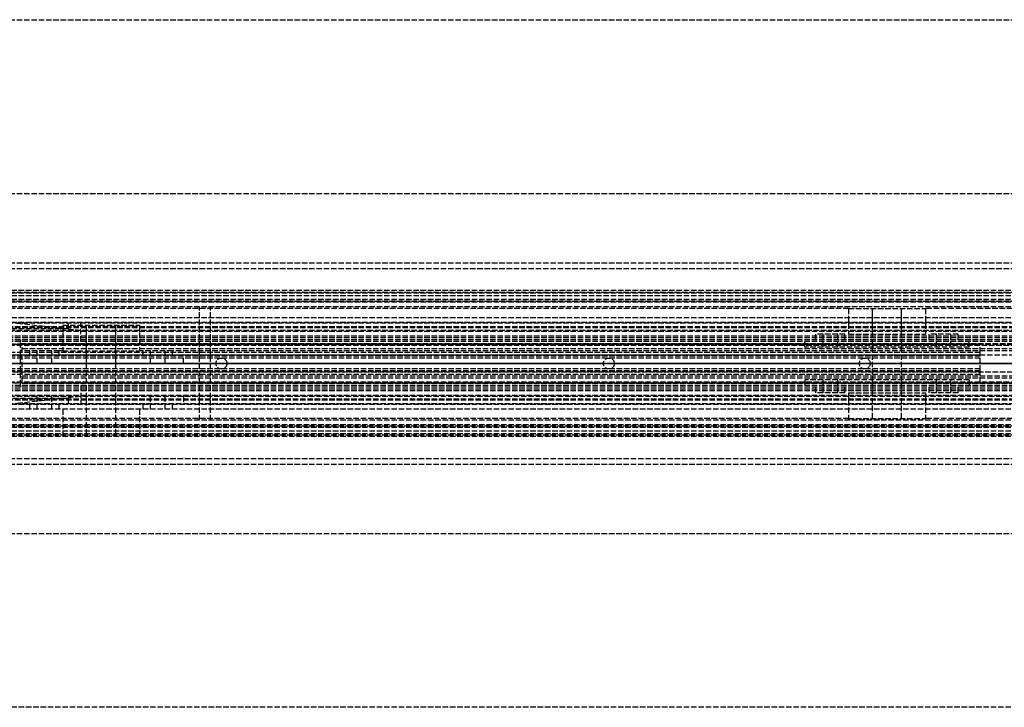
# Model space of a CAD drawing. Header units: millimetres. Extents: x 0 to 2100, y -94 to 94.
# Tile 9 of 12: x 163 to 432, y -94 to 94. Entities that reach past the tile are written whole.
import ezdxf

# ---------------------------------------------------------------- set-up
doc = ezdxf.new("R2010")
doc.units = ezdxf.units.MM
doc.header["$LTSCALE"] = 10
doc.linetypes.add('ALLCAD_Strich', pattern=[0.2, 0.15, -0.05])
doc.layers.add('BESCH_KONT_sich_schn_ansi_2d', color=40, linetype='Continuous')
doc.layers.add('BESCH_KONT_sich_schn_grun_2d', color=10, linetype='Continuous')

msp = doc.modelspace()

# ---------------------------------------------------------------- linework, layer by layer
at = {"layer": 'BESCH_KONT_sich_schn_ansi_2d', "linetype": 'ALLCAD_Strich'}
for p, q in [((0, 0, 2368), (2100, 0, 2368)), ((2100, 0, 2418), (0, 0, 2418)), ((0, 0, 2236), (965, 0, 2236)), ((2100, 0, 2329), (0, 0, 2329)), ((2100, 0, 2289), (0, 0, 2289)), ((2100, 0, 2289.5), (0, 0, 2289.5)), ((2100, 0, 2287), (0, 0, 2287)), ((2100, 0, 2291), (0, 0, 2291)), ((2100, 0, 2296), (0, 0, 2296)), ((2100, 0, 2315), (0, 0, 2315)), ((2100, 0, 2316.5), (0, 0, 2316.5)), ((2100, 0, 2319), (0, 0, 2319)), ((2100, 0, 2325.5), (0, 0, 2325.5)), ((2100, 0, 2327), (0, 0, 2327)), ((2100, 0, 2348.5), (0, 0, 2348.5)), ((2100, 0, 2351.5), (0, 0, 2351.5)), ((2100, 0, 2329.71), (0, 0, 2329.71)), ((2100, 0, 2327.94), (0, 0, 2327.94)), ((2100, 0, 2327.23), (0, 0, 2327.23)), ((2100, 0, 2361.5), (0, 0, 2361.5)), ((2100, 0, 2362), (0, 0, 2362)), ((0, 0, 2359), (2100, 0, 2359)), ((0, 0, 2359.5), (2100, 0, 2359.5)), ((0, 0, 2353), (2100, 0, 2353)), ((963, 0, 9), (2, 0, 9)), ((57.96, 0, 2276), (176.04, 0, 2276)), ((625, 0, 2318.9), (59, 0, 2318.9)), ((59, 0, 2314.9), (625, 0, 2314.9)), ((59, 0, 2310.9), (625, 0, 2310.9)), ((163, 0, 2309.4), (59, 0, 2309.4)), ((625, 0, 2317.9), (59, 0, 2317.9)), ((625, 0, 2318.4), (59, 0, 2318.4)), ((625, 0, 2322.9), (59, 0, 2322.9)), ((625, 0, 2323.4), (59, 0, 2323.4)), ((625, 0, 2317.4), (59, 0, 2317.4)), ((625, 0, 2315.9), (59, 0, 2315.9)), ((625, 0, 2309.9), (59, 0, 2309.9)), ((425.6, 0, 2297.65), (142.6, 0, 2297.65)), ((425.6, 0, 2296.9), (142.6, 0, 2296.9)), ((425.6, 0, 2294.9), (142.6, 0, 2294.9)), ((425.6, 0, 2313.9), (142.6, 0, 2313.9)), ((425.6, 0, 2314.9), (142.6, 0, 2314.9)), ((425.6, 0, 2310.9), (142.6, 0, 2310.9)), ((425.6, 0, 2305.4), (158.92, 0, 2305.4)), ((425.6, 0, 2304.65), (159.45, 0, 2304.65)), ((176.04, 0, 2276), (159.94, 0, 2248)), ((161.67, 0, 2245), (179.5, 0, 2276)), ((179.5, 0, 2236), (161.67, 0, 2245)), ((162.6, 0, 2306.4), (207.6, 0, 2306.4)), ((207.6, 0, 2295.9), (162.6, 0, 2295.9)), ((163, 0, 2294.9), (459, 0, 2294.9)), ((163, 0, 2295.9), (163, 0, 2286.9)), ((163, 0, 2306.4), (163, 0, 2295.9)), ((163, 0, 2308.9), (163, 0, 2306.4)), ((163, 0, 2309.4), (163, 0, 2308.9)), ((459, 0, 2292.4), (163, 0, 2292.4)), ((459, 0, 2288.4), (163, 0, 2288.4)), ((459, 0, 2286.9), (163, 0, 2286.9)), ((163, 0, 2293.9), (459, 0, 2293.9)), ((459, 0, 2307.4), (163, 0, 2307.4)), ((459, 0, 2308.9), (163, 0, 2308.9)), ((459, 0, 2309.4), (163, 0, 2309.4)), ((176.04, 0, 2276), (179.5, 0, 2276)), ((179.5, 0, 2236), (179.5, 0, 2276)), ((179.5, 0, 2276), (827.5, 0, 2276)), ((207.58, 0, 2306.4), (207.58, 0, 2306.39)), ((207.58, 0, 2306.39), (207.59, 0, 2306.39)), ((207.59, 0, 2306.4), (207.58, 0, 2306.4)), ((207.58, 0, 2306.4), (207.58, 0, 2306.39)), ((207.58, 0, 2306.39), (207.58, 0, 2306.4)), ((207.58, 0, 2306.39), (207.58, 0, 2306.39)), ((207.58, 0, 2306.4), (207.58, 0, 2306.39)), ((207.58, 0, 2306.4), (207.58, 0, 2306.4)), ((207.58, 0, 2306.39), (207.58, 0, 2306.39)), ((207.58, 0, 2306.39), (207.58, 0, 2306.4)), ((207.59, 0, 2306.4), (207.59, 0, 2306.4)), ((207.59, 0, 2306.4), (207.59, 0, 2306.4)), ((207.59, 0, 2306.4), (207.59, 0, 2306.4)), ((207.59, 0, 2306.4), (207.59, 0, 2306.4)), ((207.59, 0, 2306.39), (207.59, 0, 2306.39)), ((207.59, 0, 2306.39), (207.59, 0, 2306.39)), ((207.59, 0, 2306.4), (207.59, 0, 2306.4)), ((207.59, 0, 2306.39), (207.59, 0, 2306.39)), ((207.59, 0, 2306.4), (207.59, 0, 2306.39)), ((207.59, 0, 2306.4), (207.59, 0, 2306.4)), ((207.59, 0, 2306.39), (207.59, 0, 2306.39)), ((207.59, 0, 2306.39), (207.59, 0, 2306.4)), ((207.6, 0, 2306.4), (207.6, 0, 2295.9)), ((207.6, 0, 2306.4), (207.6, 0, 2306.39)), ((459, 0, 2295.9), (207.6, 0, 2295.9)), ((459, 0, 2306.4), (207.6, 0, 2306.4)), ((212, 0, 2332), (215, 0, 2332)), ((212, 0, 2332), (212, 0, 2348.5)), ((976, 0, 2348.5), (212, 0, 2348.5)), ((214.98, 0, 2332), (214.98, 0, 2331.99)), ((214.99, 0, 2331.99), (214.98, 0, 2331.99)), ((214.98, 0, 2332), (214.98, 0, 2331.99)), ((214.98, 0, 2332), (214.98, 0, 2331.99)), ((214.98, 0, 2332), (214.98, 0, 2331.99)), ((214.98, 0, 2332), (214.98, 0, 2331.99)), ((214.98, 0, 2331.99), (214.98, 0, 2331.99)), ((214.98, 0, 2331.99), (214.98, 0, 2331.99)), ((214.98, 0, 2331.99), (214.98, 0, 2331.99)), ((214.98, 0, 2332), (214.98, 0, 2331.99)), ((214.98, 0, 2332), (214.98, 0, 2331.99)), ((214.98, 0, 2332), (214.98, 0, 2331.99)), ((214.98, 0, 2332), (214.98, 0, 2331.99)), ((214.99, 0, 2331.99), (214.99, 0, 2332)), ((214.99, 0, 2332), (214.99, 0, 2331.99)), ((214.99, 0, 2331.99), (214.99, 0, 2331.99)), ((214.99, 0, 2332), (214.99, 0, 2331.99)), ((214.99, 0, 2332), (214.99, 0, 2331.99)), ((214.99, 0, 2332), (214.99, 0, 2331.99)), ((214.99, 0, 2332), (214.99, 0, 2331.99)), ((214.99, 0, 2332), (214.99, 0, 2331.99)), ((214.99, 0, 2332), (214.99, 0, 2331.99)), ((214.99, 0, 2331.99), (215, 0, 2331.99)), ((214.99, 0, 2331.99), (214.99, 0, 2331.99)), ((214.99, 0, 2331.99), (214.99, 0, 2331.99)), ((214.99, 0, 2332), (214.99, 0, 2331.99)), ((214.99, 0, 2332), (214.99, 0, 2331.99)), ((214.99, 0, 2332), (214.99, 0, 2331.99)), ((214.99, 0, 2332), (214.99, 0, 2331.99)), ((215, 0, 2332), (215, 0, 2331.99)), ((215, 0, 2332), (215, 0, 2327)), ((973, 0, 2327), (215, 0, 2327)), ((216.5, 0, 2323.4), (216.5, 0, 2318.9)), ((216.5, 0, 2314.9), (216.5, 0, 2317.9)), ((216.5, 0, 2292.4), (216.5, 0, 2294.9)), ((219.5, 0, 2323.4), (219.5, 0, 2318.9)), ((219.5, 0, 2314.9), (219.5, 0, 2317.9)), ((219.5, 0, 2292.4), (219.5, 0, 2294.9)), ((322.5, 0, 2323.4), (322.5, 0, 2318.9)), ((322.5, 0, 2314.9), (322.5, 0, 2317.9)), ((322.5, 0, 2292.4), (322.5, 0, 2294.9)), ((325.5, 0, 2323.4), (325.5, 0, 2318.9)), ((325.5, 0, 2314.9), (325.5, 0, 2317.9)), ((325.5, 0, 2292.4), (325.5, 0, 2294.9)), ((377.6, 0, 2306.4), (422.6, 0, 2306.4)), ((377.6, 0, 2295.9), (377.6, 0, 2306.4)), ((422.6, 0, 2295.9), (377.6, 0, 2295.9)), ((392.5, 0, 2323.4), (392.5, 0, 2318.9)), ((392.5, 0, 2314.9), (392.5, 0, 2317.9)), ((392.5, 0, 2292.4), (392.5, 0, 2294.9)), ((395.5, 0, 2323.4), (395.5, 0, 2318.9)), ((395.5, 0, 2314.9), (395.5, 0, 2317.9)), ((395.5, 0, 2292.4), (395.5, 0, 2294.9)), ((422.58, 0, 2306.4), (422.58, 0, 2306.39)), ((422.58, 0, 2306.39), (422.59, 0, 2306.39)), ((422.59, 0, 2306.4), (422.58, 0, 2306.4)), ((422.58, 0, 2306.4), (422.58, 0, 2306.39)), ((422.58, 0, 2306.39), (422.58, 0, 2306.4)), ((422.58, 0, 2306.39), (422.58, 0, 2306.39)), ((422.58, 0, 2306.4), (422.58, 0, 2306.39)), ((422.58, 0, 2306.4), (422.58, 0, 2306.4)), ((422.58, 0, 2306.39), (422.58, 0, 2306.39)), ((422.58, 0, 2306.39), (422.58, 0, 2306.4)), ((422.59, 0, 2306.4), (422.59, 0, 2306.4)), ((422.59, 0, 2306.4), (422.59, 0, 2306.4)), ((422.59, 0, 2306.4), (422.59, 0, 2306.4)), ((422.59, 0, 2306.4), (422.59, 0, 2306.4)), ((422.59, 0, 2306.39), (422.59, 0, 2306.39)), ((422.59, 0, 2306.39), (422.59, 0, 2306.39)), ((422.59, 0, 2306.4), (422.59, 0, 2306.4)), ((422.59, 0, 2306.39), (422.59, 0, 2306.39)), ((422.59, 0, 2306.4), (422.59, 0, 2306.39)), ((422.59, 0, 2306.4), (422.59, 0, 2306.4)), ((422.59, 0, 2306.39), (422.59, 0, 2306.39)), ((422.59, 0, 2306.39), (422.59, 0, 2306.4)), ((422.6, 0, 2306.4), (422.6, 0, 2295.9)), ((422.6, 0, 2306.4), (422.6, 0, 2306.39)), ((425.6, 0, 2297.65), (425.6, 0, 2304.65)), ((425.6, 0, 2304.65), (425.6, 0, 2305.4)), ((425.6, 0, 2305.4), (425.6, 0, 2310.9)), ((425.6, 0, 2296.9), (425.6, 0, 2297.65)), ((425.6, 0, 2294.9), (425.6, 0, 2296.9)), ((425.6, 0, 2310.9), (425.6, 0, 2314.9))]:
    msp.add_line(p, q, dxfattribs=at)
at = {"layer": 'BESCH_KONT_sich_schn_ansi_2d', "linetype": 'ALLCAD_Strich', "extrusion": (0, 1, 0)}
for centre, radius in [((-157, 2256), 6.5), ((-169.6, 2301.9), 4), ((-200.6, 2301.9), 4), ((-384.6, 2301.9), 4), ((-415.6, 2301.9), 4)]:
    msp.add_circle(centre, radius, dxfattribs=at)
at = {"layer": 'BESCH_KONT_sich_schn_ansi_2d', "linetype": 'ALLCAD_Strich', "extrusion": (0, -1, 0)}
for centre, radius in [((169.6, 2301.9), 2), ((185.1, 2301.9), 10.5), ((185.1, 2301.9), 4), ((185.1, 2301.9), 4), ((200.6, 2301.9), 2), ((384.6, 2301.9), 2), ((400.1, 2301.9), 10.5), ((400.1, 2301.9), 4), ((400.1, 2301.9), 4), ((415.6, 2301.9), 2)]:
    msp.add_circle(centre, radius, dxfattribs=at)
at = {"layer": 'BESCH_KONT_sich_schn_ansi_2d', "linetype": 'ALLCAD_Strich', "extrusion": (0, 1, 0)}
for centre, radius, start, end in [((-207.58, 2306.4), 0.00116, 90, 180), ((-207.58, 2306.39), 0.00116, 180, 270), ((-207.58, 2306.4), 0.00271, 0, 90), ((-207.58, 2306.39), 0.00271, 270, 0), ((-207.59, 2306.4), 0.00093, 90, 180), ((-207.59, 2306.4), 0.00093, 180, 270), ((-207.59, 2306.4), 0.00116, 90, 180), ((-207.59, 2306.39), 0.00116, 180, 270), ((-207.59, 2306.4), 0.00271, 0, 90), ((-207.59, 2306.39), 0.00271, 270, 0), ((-422.58, 2306.4), 0.00116, 90, 180), ((-422.58, 2306.39), 0.00116, 180, 270), ((-422.58, 2306.4), 0.00271, 0, 90), ((-422.58, 2306.39), 0.00271, 270, 0), ((-422.59, 2306.4), 0.00093, 90, 180), ((-422.59, 2306.4), 0.00093, 180, 270), ((-422.59, 2306.4), 0.00116, 90, 180), ((-422.59, 2306.39), 0.00116, 180, 270), ((-422.59, 2306.4), 0.00271, 0, 90), ((-422.59, 2306.39), 0.00271, 270, 0)]:
    msp.add_arc(centre, radius, start, end, dxfattribs=at)
at = {"layer": 'BESCH_KONT_sich_schn_ansi_2d', "linetype": 'ALLCAD_Strich', "extrusion": (0, -1, 0)}
for centre, radius, start, end in [((207.58, 2306.39), 0.00271, 270, 0), ((207.58, 2306.4), 0.00271, 0, 90), ((207.58, 2306.39), 0.00116, 180, 270), ((207.58, 2306.4), 0.00116, 90, 180), ((207.59, 2306.4), 0.00217, 270, 0), ((207.59, 2306.4), 0.00217, 360, 90), ((207.59, 2306.39), 0.00271, 270, 0), ((207.59, 2306.4), 0.00271, 0, 90), ((207.59, 2306.39), 0.00116, 180, 270), ((207.59, 2306.4), 0.00116, 90, 180), ((422.58, 2306.39), 0.00271, 270, 0), ((422.58, 2306.4), 0.00271, 0, 90), ((422.58, 2306.39), 0.00116, 180, 270), ((422.58, 2306.4), 0.00116, 90, 180), ((422.59, 2306.4), 0.00217, 270, 0), ((422.59, 2306.4), 0.00217, 360, 90), ((422.59, 2306.39), 0.00271, 270, 0), ((422.59, 2306.4), 0.00271, 0, 90), ((422.59, 2306.39), 0.00116, 180, 270), ((422.59, 2306.4), 0.00116, 90, 180)]:
    msp.add_arc(centre, radius, start, end, dxfattribs=at)
at = {"layer": 'BESCH_KONT_sich_schn_grun_2d', "linetype": 'ALLCAD_Strich'}
for p, q in [((0, 94), (2100, 94)), ((0, 46.5), (2100, 46.5)), ((0, 27.5), (2100, 27.5)), ((0, 27.5), (2100, 27.5)), ((0, 26), (2100, 26)), ((2100, 20), (0, 20)), ((0, 19.5), (2100, 19.5)), ((2100, 19.21), (0, 19.21)), ((2100, 18.5), (0, 18.5)), ((2100, 17.5), (0, 17.5)), ((2100, 17.44), (0, 17.44)), ((0, 17), (2100, 17)), ((2100, 16.73), (0, 16.73)), ((2100, 15.5), (0, 15.5)), ((389.6, 15), (146.1, 15)), ((212, -15.5), (212, 15.5)), ((976, 15.5), (212, 15.5)), ((214.98, 15.5), (214.98, 15.49)), ((214.99, 15.5), (214.98, 15.5)), ((214.98, 15.5), (214.98, 15.49)), ((214.98, 15.49), (214.98, 15.5)), ((214.98, 15.5), (214.98, 15.49)), ((214.98, 15.49), (214.98, 15.5)), ((214.98, 15.5), (214.98, 15.5)), ((214.98, 15.49), (214.99, 15.49)), ((214.98, 15.49), (214.98, 15.49)), ((214.98, 15.49), (214.98, 15.49)), ((214.99, 15.49), (214.99, 15.5)), ((214.99, 15.5), (214.99, 15.5)), ((214.99, 15.5), (214.99, 15.5)), ((214.99, 15.49), (214.99, 15.5)), ((214.99, 15.5), (214.99, 15.5)), ((214.99, 15.5), (214.99, 15.49)), ((214.99, 15.49), (214.99, 15.5)), ((214.99, 15.5), (214.99, 15.5)), ((214.99, 15.49), (214.99, 15.49)), ((214.99, 15.49), (214.99, 15.49)), ((214.99, 15.49), (214.99, 15.49)), ((214.99, 15.49), (214.99, 15.49)), ((215, 15.5), (215, 15.49)), ((215, 15.49), (215, 15.5)), ((215, 15.5), (215, 15.5)), ((215, -15.5), (215, 15.49)), ((389.6, 15), (410.6, 15)), ((389.6, 15), (389.6, 8)), ((396.1, -15), (396.1, 15)), ((396.1, 8), (396.1, 15)), ((404.1, -15), (404.1, 15)), ((404.1, 8), (404.1, 15)), ((410.6, 15), (410.6, 8)), ((786.4, 15), (410.6, 15)), ((2100, 12.5), (0, 12.5)), ((2100, 11.25), (0, 11.25)), ((625, 11), (59, 11)), ((179.5, 9), (161.67, 11)), ((176.04, 11), (176.04, 9.5)), ((179.5, 6), (179.5, 11)), ((625, 10), (59, 10)), ((625, 9.75), (59, 9.75)), ((625, 8.75), (59, 8.75)), ((176.04, 9.5), (124, 9.5)), ((619.5, 9), (144.5, 9)), ((174.6, 10.5), (195.6, 10.5)), ((174.6, 10.5), (174.6, 3.5)), ((181.1, -19.5), (181.1, 10.5)), ((181.1, 3.5), (181.1, 10.5)), ((189.1, -19.5), (189.1, 10.5)), ((189.1, 3.5), (189.1, 10.5)), ((195.6, 10.5), (195.6, 3.5)), ((625, 7.5), (59, 7.5)), ((625, 7), (59, 7)), ((625, 6.5), (59, 6.5)), ((163, 6), (59, 6)), ((163, 6.5), (163, 6)), ((163, 2.25), (163, 6)), ((459, 6), (163, 6)), ((163, 5.5), (459, 5.5)), ((377.6, 4.5), (377.6, 6.5)), ((388.6, 8), (380.6, 8)), ((380.6, 6.5), (380.6, 8)), ((382.6, 4.5), (382.6, 8)), ((386.6, 4.5), (386.6, 8)), ((388.6, 6.5), (388.6, 8)), ((389.6, 8), (410.6, 8)), ((396.1, 4.5), (396.1, 6.5)), ((404.1, 4.5), (404.1, 6.5)), ((419.6, 8), (411.6, 8)), ((411.6, 6.5), (411.6, 8)), ((413.6, 4.5), (413.6, 8)), ((417.6, 4.5), (417.6, 8)), ((419.6, 6.5), (419.6, 8)), ((422.6, 4.5), (422.6, 6.5)), ((59.01, 5.25), (625, 5.25)), ((138, 5), (869, 5)), ((425.6, 5.25), (142.6, 5.25)), ((425.6, 3), (142.6, 3)), ((459, 4), (163, 4)), ((165.6, 3.5), (163, 3.5)), ((163.5, -5), (163.5, 5)), ((173.6, 3.5), (165.6, 3.5)), ((165.6, 2), (165.6, 3.5)), ((167.6, 0), (167.6, 3.5)), ((171.6, 0), (171.6, 3.5)), ((173.6, 2), (173.6, 3.5)), ((174.6, 3.5), (173.6, 3.5)), ((174.6, 3.5), (195.6, 3.5)), ((196.6, 3.5), (195.6, 3.5)), ((204.6, 3.5), (196.6, 3.5)), ((196.6, 2), (196.6, 3.5)), ((198.6, 0), (198.6, 3.5)), ((202.6, 0), (202.6, 3.5)), ((204.6, 2), (204.6, 3.5)), ((459, 3.5), (204.6, 3.5)), ((422.58, 4.5), (377.6, 4.5)), ((422.58, 4.5), (422.58, 4.5)), ((422.59, 4.5), (422.58, 4.5)), ((422.59, 4.5), (422.58, 4.5)), ((422.58, 4.5), (422.58, 4.5)), ((422.58, 4.5), (422.58, 4.5)), ((422.58, 4.5), (422.58, 4.5)), ((422.58, 4.5), (422.58, 4.5)), ((422.58, 4.5), (422.58, 4.5)), ((422.58, 4.5), (422.58, 4.5)), ((422.58, 4.5), (422.58, 4.5)), ((422.58, 4.5), (422.58, 4.5)), ((422.58, 4.5), (422.58, 4.5)), ((422.58, 4.5), (422.58, 4.5)), ((422.58, 4.5), (422.58, 4.5)), ((422.58, 4.5), (422.58, 4.5)), ((422.58, 4.5), (422.58, 4.5)), ((422.58, 4.5), (422.58, 4.5)), ((422.59, 4.5), (422.59, 4.5)), ((422.59, 4.5), (422.59, 4.5)), ((422.59, 4.5), (422.59, 4.5)), ((422.59, 4.5), (422.59, 4.5)), ((422.59, 4.5), (422.59, 4.5)), ((422.59, 4.5), (422.59, 4.5)), ((422.59, 4.5), (422.59, 4.5)), ((422.59, 4.5), (422.59, 4.5)), ((422.59, 4.5), (422.59, 4.5)), ((422.59, 4.5), (422.59, 4.5)), ((422.59, 4.5), (422.6, 4.5)), ((422.59, 4.5), (422.59, 4.5)), ((422.59, 4.5), (422.59, 4.5)), ((422.59, 4.5), (422.59, 4.5)), ((422.59, 4.5), (422.59, 4.5)), ((422.59, 4.5), (422.59, 4.5)), ((422.59, 4.5), (422.59, 4.5)), ((422.59, 4.5), (422.59, 4.5)), ((422.59, 4.5), (422.59, 4.5)), ((422.6, 4.5), (422.59, 4.5)), ((422.6, 4.5), (422.6, 4.5)), ((422.6, 4.5), (422.6, 4.5)), ((425.6, 3), (425.6, 5.25)), ((425.6, 2), (425.6, 3)), ((625, 2.25), (59, 2.25)), ((425.6, 2.25), (142.6, 2.25)), ((425.6, 2), (142.6, 2)), ((425.6, 1.5), (159.45, 1.5)), ((163, -2.25), (163, 2.25)), ((181.1, 0), (181.1, 2)), ((189.1, 0), (189.1, 2)), ((207.6, 0), (207.6, 2)), ((425.6, -2), (425.6, 2)), ((59, -2.25), (625, -2.25)), ((425.6, -2), (142.6, -2)), ((425.6, -2.25), (142.6, -2.25)), ((425.6, -1.5), (159.45, -1.5)), ((207.58, 0), (162.6, 0)), ((163, -6), (163, -2.25)), ((207.58, 0), (207.58, -0.01)), ((207.59, 0), (207.58, 0)), ((207.58, 0), (207.58, 0)), ((207.58, 0), (207.58, -0.01)), ((207.58, 0), (207.58, -0.01)), ((207.58, 0), (207.58, -0.01)), ((207.58, 0), (207.58, -0.01)), ((207.58, 0), (207.58, -0.01)), ((207.58, 0), (207.58, 0)), ((207.58, 0), (207.58, 0)), ((207.58, 0), (207.58, -0.01)), ((207.58, 0), (207.58, -0.01)), ((207.58, 0), (207.58, -0.01)), ((207.59, -0.01), (207.58, -0.01)), ((207.58, -0.01), (207.58, -0.01)), ((207.58, -0.01), (207.58, -0.01)), ((207.58, -0.01), (207.58, -0.01)), ((207.59, -0.01), (207.59, 0)), ((207.59, 0), (207.59, -0.01)), ((207.59, 0), (207.59, -0.01)), ((207.59, 0), (207.59, -0.01)), ((207.59, 0), (207.59, -0.01)), ((207.59, 0), (207.59, -0.01)), ((207.59, 0), (207.59, 0)), ((207.59, 0), (207.59, -0.01)), ((207.59, 0), (207.59, -0.01)), ((207.59, 0), (207.59, -0.01)), ((207.59, 0), (207.59, 0)), ((207.59, 0), (207.59, 0)), ((207.59, 0), (207.59, -0.01)), ((207.59, 0), (207.59, -0.01)), ((207.59, 0), (207.59, -0.01)), ((207.6, 0), (207.59, 0)), ((207.59, -0.01), (207.59, -0.01)), ((207.59, -0.01), (207.6, -0.01)), ((207.59, -0.01), (207.59, -0.01)), ((207.59, -0.01), (207.59, -0.01)), ((207.6, 0), (207.6, -0.01)), ((207.6, 0), (207.6, -0.01)), ((425.6, -3), (425.6, -2)), ((59, -5.25), (625, -5.25)), ((138, -5), (869, -5)), ((425.6, -3), (142.6, -3)), ((425.6, -5.25), (142.6, -5.25)), ((459, -3.5), (163, -3.5)), ((459, -4), (163, -4)), ((377.6, -4.5), (377.6, -6.5)), ((422.6, -4.5), (377.6, -4.5)), ((382.6, -8), (382.6, -4.5)), ((386.6, -8), (386.6, -4.5)), ((396.1, -6.5), (396.1, -4.5)), ((404.1, -6.5), (404.1, -4.5)), ((413.6, -8), (413.6, -4.5)), ((417.6, -8), (417.6, -4.5)), ((422.6, -4.5), (422.6, -6.5)), ((425.6, -5.25), (425.6, -3)), ((163, -6), (59, -6)), ((625, -6.5), (59, -6.5)), ((625, -7), (59, -7)), ((625, -7.5), (59, -7.5)), ((459, -5.5), (163, -5.5)), ((163, -6), (163, -6.5)), ((459, -6), (163, -6)), ((179.5, -6), (179.5, -11)), ((380.6, -8), (380.6, -6.5)), ((388.6, -8), (380.6, -8)), ((388.6, -8), (388.6, -6.5)), ((389.6, -8), (410.6, -8)), ((389.6, -8), (389.6, -15)), ((396.1, -15), (396.1, -8)), ((404.1, -15), (404.1, -8)), ((410.6, -8), (410.6, -15)), ((411.6, -8), (411.6, -6.5)), ((419.6, -8), (411.6, -8)), ((419.6, -8), (419.6, -6.5)), ((625, -8.75), (59, -8.75)), ((625, -9.75), (59, -9.75)), ((625, -10), (59, -10)), ((79, -9.5), (176.04, -9.5)), ((619.5, -9), (144.5, -9)), ((179.5, -9), (161.67, -11)), ((167.6, -12.5), (167.6, -9)), ((171.6, -12.5), (171.6, -9)), ((176.04, -9.5), (176.04, -11)), ((181.1, -11), (181.1, -9)), ((189.1, -11), (189.1, -9)), ((198.6, -12.5), (198.6, -9)), ((202.6, -12.5), (202.6, -9)), ((207.6, -9), (207.6, -11)), ((2100, -11.25), (0, -11.25)), ((2100, -12.5), (0, -12.5)), ((625, -11), (59, -11)), ((165.6, -12.5), (165.6, -11)), ((173.6, -12.5), (173.6, -11)), ((174.6, -12.5), (174.6, -19.5)), ((181.1, -19.5), (181.1, -12.5)), ((189.1, -19.5), (189.1, -12.5)), ((195.6, -12.5), (195.6, -19.5)), ((196.6, -12.5), (196.6, -11)), ((204.6, -12.5), (204.6, -11)), ((2100, -15.5), (0, -15.5)), ((389.6, -15), (146.1, -15)), ((976, -15.5), (212, -15.5)), ((389.6, -15), (410.6, -15)), ((786.4, -15), (410.6, -15)), ((2100, -16.73), (0, -16.73)), ((0, -17), (2100, -17)), ((2100, -17.44), (0, -17.44)), ((2100, -17.5), (0, -17.5)), ((2100, -18.5), (0, -18.5)), ((2100, -19.21), (0, -19.21)), ((0, -19.5), (2100, -19.5)), ((2100, -20), (0, -20)), ((0, -26), (2100, -26)), ((0, -27.5), (2100, -27.5)), ((0, -27.5), (2100, -27.5)), ((0, -46.5), (2100, -46.5)), ((2100, -94), (0, -94))]:
    msp.add_line(p, q, dxfattribs=at)
for centre in [(218, 0), (324, 0), (394, 0)]:
    msp.add_circle(centre, 1.5, dxfattribs=at)
for centre, radius, start, end in [((214.98, 15.5), 0.00271, 90, 180), ((214.98, 15.5), 0.00271, 0, 90), ((214.98, 15.5), 0.00116, 0, 90), ((214.98, 15.5), 0.00116, 90, 180), ((214.98, 15.49), 0.00271, 180, 270), ((214.98, 15.49), 0.00271, 270, 0), ((214.98, 15.49), 0.00116, 270, 360), ((214.98, 15.49), 0.00116, 180, 270), ((214.99, 15.5), 0.00217, 360, 90), ((214.99, 15.49), 0.00093, 0, 90), ((214.99, 15.5), 0.00271, 90, 180), ((214.99, 15.5), 0.00116, 0, 90), ((214.99, 15.5), 0.00271, 0, 90), ((214.99, 15.5), 0.00116, 90, 180), ((214.99, 15.49), 0.00217, 270, 0), ((214.99, 15.49), 0.00093, 270, 0), ((214.99, 15.49), 0.00271, 180, 270), ((214.99, 15.49), 0.00271, 270, 0), ((214.99, 15.49), 0.00116, 270, 360), ((214.99, 15.49), 0.00116, 180, 270)]:
    msp.add_arc(centre, radius, start, end, dxfattribs=at)

doc.saveas('drawing.dxf')
